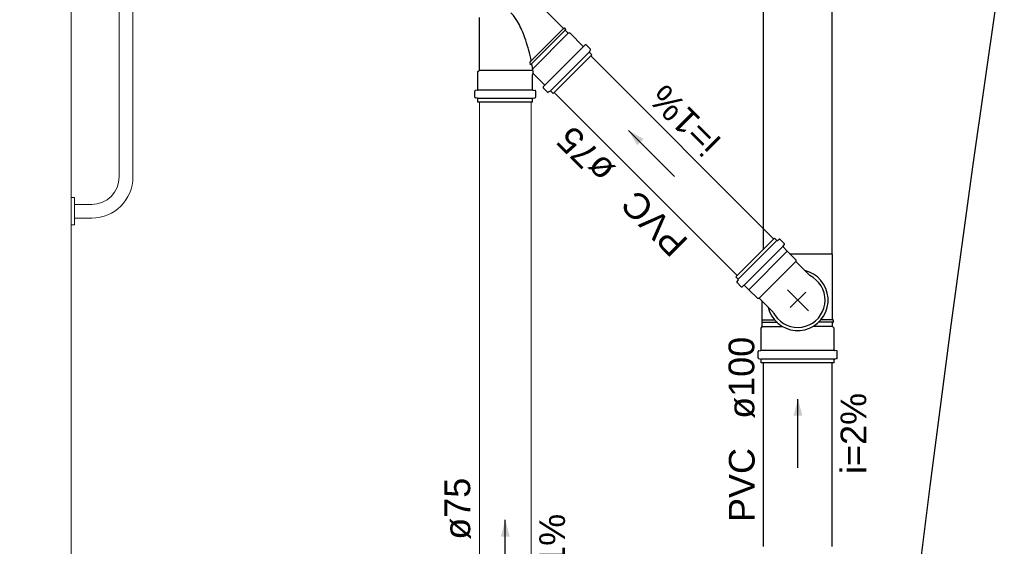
# Model space of a CAD drawing. Header units: millimetres. Extents: x -27714 to -5776, y 5810 to 9208.
# Tile 31 of 256: x -25618.33 to -25612.59, y 7028.67 to 7031.74. Entities that reach past the tile are written whole.
import ezdxf

# ---------------------------------------------------------------- set-up
doc = ezdxf.new("R2010")
doc.units = ezdxf.units.MM
for name, color, linetype, lineweight in [('CV-Condutos', 1, 'Continuous', 13), ('CV-Textos conduto', 7, 'Continuous', 25), ('TQ-Condutos', 3, 'Continuous', 30), ('TQ-Textos conduto', 7, 'Continuous', 25)]:
    doc.layers.add(name, color=color, linetype=linetype, lineweight=lineweight)
for name, color, linetype in [('CV-Sentido conduto', 9, 'Continuous'), ('Simbolos', 5, 'Continuous'), ('Simbolos_int', 2, 'Continuous'), ('TEXTO', 7, 'Continuous'), ('TEXTO @ 100', 7, 'Continuous'), ('TEXTO @ 200', 7, 'Continuous'), ('TEXTO @ 25', 7, 'Continuous'), ('TQ-Sentido conduto', 9, 'Continuous')]:
    doc.layers.add(name, color=color, linetype=linetype)
doc.styles.add('Arial', font='arial.ttf')

# ---------------------------------------------------------------- blocks, each defined once
blk = doc.blocks.new('SIMBOLO NOMENCLATURA')
at = {"linetype": 'Continuous'}
blk.add_circle((-30, 0), 30, dxfattribs=at)
blk = doc.blocks.new('*U147')
at = {"layer": 'TEXTO @ 100', "linetype": 'Continuous', "xscale": 20, "yscale": 20, "zscale": 20}
blk.add_blockref('SIMBOLO NOMENCLATURA', (-25314.2283, 7009.9176), dxfattribs=at)
at = {"layer": 'TEXTO @ 200', "linetype": 'Continuous', "xscale": 40, "yscale": 40, "zscale": 40}
blk.add_blockref('SIMBOLO NOMENCLATURA', (-25314.2283, 7009.9176), dxfattribs=at)
at = {"layer": 'TEXTO @ 25', "linetype": 'Continuous', "xscale": 5, "yscale": 5, "zscale": 5}
blk.add_blockref('SIMBOLO NOMENCLATURA', (-25314.2283, 7009.9176), dxfattribs=at)
blk = doc.blocks.new('*U151')
at = {"layer": 'TEXTO @ 100', "linetype": 'Continuous', "xscale": 20, "yscale": 20, "zscale": 20}
blk.add_blockref('SIMBOLO NOMENCLATURA', (-25312.5642, 7079.2502), dxfattribs=at)
at = {"layer": 'TEXTO @ 200', "linetype": 'Continuous', "xscale": 40, "yscale": 40, "zscale": 40}
blk.add_blockref('SIMBOLO NOMENCLATURA', (-25312.5642, 7079.2502), dxfattribs=at)
blk = doc.blocks.new('*U155')
at = {"layer": 'TEXTO @ 200', "linetype": 'Continuous', "xscale": 40, "yscale": 40, "zscale": 40}
blk.add_blockref('SIMBOLO NOMENCLATURA', (-23654.5269, 7584.9791), dxfattribs=at)
blk = doc.blocks.new('*U159')
at = {"layer": 'TEXTO @ 200', "linetype": 'Continuous', "xscale": 40, "yscale": 40, "zscale": 40}
blk.add_blockref('SIMBOLO NOMENCLATURA', (-23783.0676, 7189.4887), dxfattribs=at)

msp = doc.modelspace()

# ---------------------------------------------------------------- hatches: boundary and pattern name
at = {"layer": 'CV-Sentido conduto', "linetype": 'Continuous'}
for points in [[(-25614.7805, 7031.0946), (-25614.7305, 7031.008), (-25614.6939, 7031.0446)], [(-25615.4995, 7028.8259), (-25615.5254, 7028.7293), (-25615.4736, 7028.7293)]]:
    msp.add_hatch(color=256, dxfattribs=at).paths.add_polyline_path(points)
at = {"layer": 'TQ-Sentido conduto', "linetype": 'Continuous'}
msp.add_hatch(color=256, dxfattribs=at).paths.add_polyline_path([(-25613.7936, 7029.5299), (-25613.8195, 7029.4333), (-25613.7677, 7029.4333)])

# ---------------------------------------------------------------- linework, layer by layer
at = {"color": 7, "linetype": 'Continuous', "lineweight": 0}
for p, q in [((-25617.7497, 7030.8238), (-25617.7497, 7033.6038)), ((-25617.6697, 7033.6038), (-25617.6697, 7030.8238)), ((-25618.0297, 7030.7038), (-25618.0097, 7030.7038)), ((-25618.0297, 7030.5438), (-25618.0297, 7030.7038)), ((-25618.0097, 7030.7038), (-25618.0097, 7030.5438)), ((-25618.0097, 7030.6638), (-25617.9097, 7030.6638)), ((-25618.0097, 7030.5438), (-25618.0297, 7030.5438)), ((-25617.9097, 7030.5838), (-25618.0097, 7030.5838))]:
    msp.add_line(p, q, dxfattribs=at)
at = {"color": 83, "linetype": 'Continuous', "lineweight": 0}
msp.add_lwpolyline([(-25618.0297, 7034.3438), (-25618.0297, 7013.5438), (-25605.1297, 7013.5438), (-25605.1297, 7034.3438)], close=True, dxfattribs=at)
at = {"color": 7, "linetype": 'Continuous', "lineweight": 0}
msp.add_lwpolyline([(-25618.0297, 7013.5438), (-25618.0297, 7034.3438)], dxfattribs=at)
for radius in [0.24, 0.16]:
    msp.add_arc((-25617.9097, 7030.8238), radius, 270, 0, dxfattribs=at)
at = {"layer": 'CV-Condutos'}
for p, q in [((-25613.9364, 7030.4626), (-25615.0017, 7031.528)), ((-25614.1486, 7030.2505), (-25615.2139, 7031.3158)), ((-25615.6495, 7025.537), (-25615.6495, 7031.2596)), ((-25615.3495, 7025.537), (-25615.3495, 7031.2596))]:
    msp.add_line(p, q, dxfattribs=at)
at = {"layer": 'CV-Sentido conduto'}
for points in [[(-25614.5126, 7030.8267), (-25614.7805, 7031.0946)], [(-25615.4995, 7028.4259), (-25615.4995, 7028.8259)]]:
    msp.add_lwpolyline(points, dxfattribs=at)
at = {"layer": 'Simbolos'}
for p, q in [((-25615.1597, 7031.6873), (-25615.4606, 7031.9883)), ((-25615.6505, 7031.4458), (-25615.6505, 7031.7511)), ((-25615.1597, 7031.6873), (-25615.155, 7031.6912)), ((-25615.1468, 7031.6829), (-25615.155, 7031.6912)), ((-25615.1506, 7031.6783), (-25615.1468, 7031.6829)), ((-25615.1327, 7031.6603), (-25615.1506, 7031.6783)), ((-25615.1211, 7031.6603), (-25615.1327, 7031.6603)), ((-25615.0469, 7031.5861), (-25615.1211, 7031.6603)), ((-25615.0415, 7031.5859), (-25615.0333, 7031.5928)), ((-25615.0031, 7031.5678), (-25615.0279, 7031.5926)), ((-25614.9952, 7031.5345), (-25615.2204, 7031.3093)), ((-25615.0087, 7031.5522), (-25615.0025, 7031.563)), ((-25614.9952, 7031.5345), (-25615.0081, 7031.5473)), ((-25615.3519, 7031.4769), (-25615.3554, 7031.4916)), ((-25615.3519, 7031.4769), (-25615.3451, 7031.4838)), ((-25615.6587, 7031.4376), (-25615.6505, 7031.4458)), ((-25615.6587, 7031.3327), (-25615.6587, 7031.4376)), ((-25615.3403, 7031.3327), (-25615.3403, 7031.4196)), ((-25615.272, 7031.361), (-25615.3335, 7031.4225)), ((-25615.2718, 7031.3556), (-25615.2787, 7031.3474)), ((-25615.6767, 7031.2888), (-25615.6767, 7031.3238)), ((-25615.6617, 7031.2817), (-25615.6738, 7031.2849)), ((-25615.6624, 7031.3287), (-25615.6731, 7031.3278)), ((-25615.3374, 7031.2817), (-25615.3253, 7031.2849)), ((-25615.3367, 7031.3287), (-25615.326, 7031.3278)), ((-25615.3223, 7031.2888), (-25615.3223, 7031.3238)), ((-25615.2537, 7031.3172), (-25615.2785, 7031.342)), ((-25615.2381, 7031.3228), (-25615.2489, 7031.3166)), ((-25615.2204, 7031.3093), (-25615.2332, 7031.3222)), ((-25615.6587, 7031.2596), (-25615.6587, 7031.2778)), ((-25615.3403, 7031.2596), (-25615.6587, 7031.2596)), ((-25615.3403, 7031.2596), (-25615.3403, 7031.2778)), ((-25614.1565, 7030.2426), (-25613.9313, 7030.4677)), ((-25613.9313, 7030.4677), (-25613.9185, 7030.4548)), ((-25613.9136, 7030.4542), (-25613.9028, 7030.4604)), ((-25613.898, 7030.4598), (-25613.8733, 7030.4351)), ((-25613.8799, 7030.4214), (-25613.873, 7030.4297)), ((-25613.8797, 7030.416), (-25613.8557, 7030.3921)), ((-25613.8557, 7030.3921), (-25613.8557, 7030.3906)), ((-25613.8557, 7030.3906), (-25613.8055, 7030.3404)), ((-25613.5918, 7029.9911), (-25613.5918, 7030.3734)), ((-25613.8055, 7030.3404), (-25613.8055, 7030.3303)), ((-25613.8055, 7030.3303), (-25613.7239, 7030.2487)), ((-25614.1565, 7030.2426), (-25614.1436, 7030.2297)), ((-25614.143, 7030.2249), (-25614.1492, 7030.214)), ((-25614.1486, 7030.2092), (-25614.1239, 7030.1845)), ((-25614.1102, 7030.1912), (-25614.1184, 7030.1842)), ((-25614.1048, 7030.1909), (-25614.0808, 7030.1669)), ((-25614.0808, 7030.1669), (-25614.0794, 7030.1669)), ((-25614.0794, 7030.1669), (-25614.0292, 7030.1167)), ((-25614.0292, 7030.1167), (-25614.019, 7030.1167)), ((-25614.019, 7030.1167), (-25613.9375, 7030.0352)), ((-25614.0029, 7029.9476), (-25614.0029, 7030.1006)), ((-25613.5918, 7029.9911), (-25613.5858, 7029.9906)), ((-25613.5918, 7029.9783), (-25613.5858, 7029.9788)), ((-25613.5918, 7029.9535), (-25613.5918, 7029.9783)), ((-25613.5858, 7029.9788), (-25613.5858, 7029.9906)), ((-25614.008, 7029.9437), (-25614.0037, 7029.948)), ((-25614.008, 7029.8164), (-25614.008, 7029.9437)), ((-25613.582, 7029.9437), (-25613.5918, 7029.9535)), ((-25613.582, 7029.8164), (-25613.582, 7029.9437)), ((-25614.0256, 7029.7697), (-25614.0256, 7029.8075)), ((-25614.0219, 7029.8115), (-25614.0117, 7029.8124)), ((-25613.5681, 7029.8115), (-25613.5783, 7029.8124)), ((-25613.5644, 7029.7697), (-25613.5644, 7029.8075)), ((-25614.0227, 7029.7658), (-25614.011, 7029.7627)), ((-25614.008, 7029.741), (-25614.008, 7029.7588)), ((-25613.582, 7029.741), (-25614.008, 7029.741)), ((-25613.582, 7029.741), (-25613.582, 7029.7588)), ((-25613.5674, 7029.7658), (-25613.5791, 7029.7627))]:
    msp.add_line(p, q, dxfattribs=at)
for points in [[(-25615.0469, 7031.5861), (-25615.0464, 7031.5857), (-25615.0458, 7031.5854), (-25615.0452, 7031.5851), (-25615.0446, 7031.585), (-25615.0439, 7031.585), (-25615.0433, 7031.585), (-25615.0426, 7031.5852), (-25615.042, 7031.5855), (-25615.0415, 7031.5859)], [(-25615.0279, 7031.5926), (-25615.0284, 7031.593), (-25615.0289, 7031.5933), (-25615.0295, 7031.5936), (-25615.0302, 7031.5937), (-25615.0308, 7031.5937), (-25615.0315, 7031.5936), (-25615.0321, 7031.5935), (-25615.0327, 7031.5932), (-25615.0333, 7031.5928)], [(-25615.0087, 7031.5522), (-25615.009, 7031.5516), (-25615.0091, 7031.5511), (-25615.0092, 7031.5505), (-25615.0092, 7031.5499), (-25615.0092, 7031.5494), (-25615.009, 7031.5488), (-25615.0088, 7031.5483), (-25615.0085, 7031.5478), (-25615.0081, 7031.5473)], [(-25615.0025, 7031.563), (-25615.0022, 7031.5635), (-25615.002, 7031.5641), (-25615.0019, 7031.5646), (-25615.0019, 7031.5652), (-25615.002, 7031.5658), (-25615.0022, 7031.5663), (-25615.0024, 7031.5669), (-25615.0027, 7031.5674), (-25615.0031, 7031.5678)], [(-25615.3481, 7031.4989), (-25615.3481, 7031.4991), (-25615.3481, 7031.4992), (-25615.3481, 7031.4993), (-25615.3482, 7031.4994), (-25615.3482, 7031.4995), (-25615.3482, 7031.4996), (-25615.3482, 7031.4997), (-25615.3483, 7031.4998), (-25615.3483, 7031.5)], [(-25615.3357, 7031.4236), (-25615.3366, 7031.4303), (-25615.3375, 7031.437), (-25615.3384, 7031.4437), (-25615.3394, 7031.4504), (-25615.3405, 7031.4571), (-25615.3416, 7031.4638), (-25615.3427, 7031.4705), (-25615.3439, 7031.4771), (-25615.3451, 7031.4838)], [(-25615.3335, 7031.4225), (-25615.3339, 7031.4228), (-25615.3343, 7031.4231), (-25615.3348, 7031.4233), (-25615.3353, 7031.4235), (-25615.3358, 7031.4236), (-25615.3363, 7031.4236), (-25615.3368, 7031.4236), (-25615.3374, 7031.4235), (-25615.3379, 7031.4233), (-25615.3383, 7031.4231), (-25615.3388, 7031.4228), (-25615.3391, 7031.4225), (-25615.3395, 7031.4221), (-25615.3398, 7031.4216), (-25615.34, 7031.4212), (-25615.3402, 7031.4207), (-25615.3403, 7031.4201), (-25615.3403, 7031.4196)], [(-25615.2787, 7031.3474), (-25615.2791, 7031.3468), (-25615.2794, 7031.3462), (-25615.2795, 7031.3456), (-25615.2796, 7031.3449), (-25615.2796, 7031.3443), (-25615.2795, 7031.3436), (-25615.2792, 7031.343), (-25615.2789, 7031.3425), (-25615.2785, 7031.342)], [(-25615.2718, 7031.3556), (-25615.2714, 7031.3561), (-25615.2711, 7031.3567), (-25615.2709, 7031.3574), (-25615.2709, 7031.358), (-25615.2709, 7031.3587), (-25615.271, 7031.3593), (-25615.2713, 7031.3599), (-25615.2716, 7031.3605), (-25615.272, 7031.361)], [(-25615.6731, 7031.3278), (-25615.6737, 7031.3276), (-25615.6743, 7031.3274), (-25615.6749, 7031.3271), (-25615.6754, 7031.3267), (-25615.6759, 7031.3262), (-25615.6762, 7031.3257), (-25615.6765, 7031.3251), (-25615.6767, 7031.3244), (-25615.6767, 7031.3238)], [(-25615.6767, 7031.2888), (-25615.6767, 7031.2882), (-25615.6766, 7031.2876), (-25615.6764, 7031.2871), (-25615.6761, 7031.2866), (-25615.6757, 7031.2861), (-25615.6753, 7031.2857), (-25615.6748, 7031.2854), (-25615.6743, 7031.2851), (-25615.6738, 7031.2849)], [(-25615.6624, 7031.3287), (-25615.6617, 7031.3288), (-25615.6611, 7031.329), (-25615.6605, 7031.3293), (-25615.66, 7031.3297), (-25615.6596, 7031.3302), (-25615.6592, 7031.3308), (-25615.6589, 7031.3314), (-25615.6588, 7031.332), (-25615.6587, 7031.3327)], [(-25615.3403, 7031.3327), (-25615.3403, 7031.332), (-25615.3401, 7031.3314), (-25615.3398, 7031.3308), (-25615.3395, 7031.3302), (-25615.339, 7031.3297), (-25615.3385, 7031.3293), (-25615.3379, 7031.329), (-25615.3373, 7031.3288), (-25615.3367, 7031.3287)], [(-25615.3223, 7031.3238), (-25615.3224, 7031.3244), (-25615.3226, 7031.3251), (-25615.3228, 7031.3257), (-25615.3232, 7031.3262), (-25615.3236, 7031.3267), (-25615.3241, 7031.3271), (-25615.3247, 7031.3274), (-25615.3253, 7031.3276), (-25615.326, 7031.3278)], [(-25615.3253, 7031.2849), (-25615.3247, 7031.2851), (-25615.3242, 7031.2854), (-25615.3237, 7031.2857), (-25615.3233, 7031.2861), (-25615.323, 7031.2866), (-25615.3227, 7031.2871), (-25615.3225, 7031.2876), (-25615.3224, 7031.2882), (-25615.3223, 7031.2888)], [(-25615.2537, 7031.3172), (-25615.2533, 7031.3168), (-25615.2528, 7031.3165), (-25615.2522, 7031.3163), (-25615.2517, 7031.3161), (-25615.2511, 7031.316), (-25615.2505, 7031.3161), (-25615.25, 7031.3161), (-25615.2494, 7031.3163), (-25615.2489, 7031.3166)], [(-25615.2332, 7031.3222), (-25615.2337, 7031.3226), (-25615.2342, 7031.3229), (-25615.2347, 7031.3231), (-25615.2352, 7031.3233), (-25615.2358, 7031.3234), (-25615.2364, 7031.3233), (-25615.237, 7031.3233), (-25615.2375, 7031.3231), (-25615.2381, 7031.3228)], [(-25615.6587, 7031.2778), (-25615.6588, 7031.2784), (-25615.6589, 7031.279), (-25615.6591, 7031.2795), (-25615.6594, 7031.28), (-25615.6597, 7031.2805), (-25615.6602, 7031.2809), (-25615.6606, 7031.2812), (-25615.6611, 7031.2815), (-25615.6617, 7031.2817)], [(-25615.3374, 7031.2817), (-25615.3379, 7031.2815), (-25615.3384, 7031.2812), (-25615.3389, 7031.2809), (-25615.3393, 7031.2805), (-25615.3397, 7031.28), (-25615.3399, 7031.2795), (-25615.3402, 7031.279), (-25615.3403, 7031.2784), (-25615.3403, 7031.2778)], [(-25613.9185, 7030.4549), (-25613.918, 7030.4545), (-25613.9176, 7030.4542), (-25613.917, 7030.4539), (-25613.9165, 7030.4538), (-25613.9159, 7030.4537), (-25613.9153, 7030.4537), (-25613.9147, 7030.4538), (-25613.9142, 7030.454), (-25613.9137, 7030.4542)], [(-25613.898, 7030.4598), (-25613.8984, 7030.4602), (-25613.8989, 7030.4605), (-25613.8994, 7030.4608), (-25613.9, 7030.4609), (-25613.9006, 7030.461), (-25613.9012, 7030.461), (-25613.9017, 7030.4609), (-25613.9023, 7030.4607), (-25613.9028, 7030.4605)], [(-25613.873, 7030.4297), (-25613.8726, 7030.4302), (-25613.8723, 7030.4308), (-25613.8721, 7030.4314), (-25613.8721, 7030.4321), (-25613.8721, 7030.4327), (-25613.8722, 7030.4334), (-25613.8725, 7030.434), (-25613.8728, 7030.4346), (-25613.8732, 7030.4351)], [(-25613.8799, 7030.4215), (-25613.8803, 7030.4209), (-25613.8805, 7030.4203), (-25613.8807, 7030.4197), (-25613.8808, 7030.419), (-25613.8808, 7030.4184), (-25613.8806, 7030.4177), (-25613.8804, 7030.4171), (-25613.8801, 7030.4166), (-25613.8796, 7030.4161)], [(-25614.1492, 7030.2141), (-25614.1495, 7030.2136), (-25614.1497, 7030.213), (-25614.1498, 7030.2124), (-25614.1498, 7030.2118), (-25614.1497, 7030.2113), (-25614.1495, 7030.2107), (-25614.1493, 7030.2102), (-25614.149, 7030.2097), (-25614.1486, 7030.2093)], [(-25614.143, 7030.2249), (-25614.1427, 7030.2254), (-25614.1426, 7030.226), (-25614.1425, 7030.2265), (-25614.1425, 7030.2271), (-25614.1425, 7030.2277), (-25614.1427, 7030.2282), (-25614.1429, 7030.2288), (-25614.1432, 7030.2293), (-25614.1436, 7030.2297)], [(-25613.9374, 7030.0351), (-25613.9261, 7030.0159), (-25613.9122, 7029.9985), (-25613.896, 7029.9832), (-25613.8778, 7029.9703), (-25613.858, 7029.96), (-25613.8369, 7029.9527), (-25613.815, 7029.9483), (-25613.7928, 7029.9471), (-25613.7705, 7029.9489), (-25613.7488, 7029.9539), (-25613.728, 7029.9619), (-25613.7084, 7029.9726), (-25613.6906, 7029.9861), (-25613.6748, 7030.0018), (-25613.6614, 7030.0197), (-25613.6506, 7030.0392), (-25613.6427, 7030.06), (-25613.6377, 7030.0818), (-25613.6358, 7030.104), (-25613.6371, 7030.1263), (-25613.6414, 7030.1481), (-25613.6488, 7030.1692), (-25613.659, 7030.189), (-25613.6719, 7030.2072), (-25613.6873, 7030.2234), (-25613.7047, 7030.2373), (-25613.7239, 7030.2487)], [(-25614.1238, 7030.1845), (-25614.1233, 7030.1841), (-25614.1228, 7030.1837), (-25614.1222, 7030.1835), (-25614.1215, 7030.1834), (-25614.1209, 7030.1833), (-25614.1202, 7030.1834), (-25614.1196, 7030.1836), (-25614.119, 7030.1839), (-25614.1184, 7030.1843)], [(-25614.1048, 7030.1909), (-25614.1053, 7030.1913), (-25614.1059, 7030.1917), (-25614.1065, 7030.1919), (-25614.1071, 7030.192), (-25614.1078, 7030.1921), (-25614.1084, 7030.192), (-25614.1091, 7030.1918), (-25614.1096, 7030.1915), (-25614.1102, 7030.1911)], [(-25614.022, 7029.8115), (-25614.0226, 7029.8114), (-25614.0232, 7029.8111), (-25614.0238, 7029.8108), (-25614.0243, 7029.8104), (-25614.0248, 7029.8099), (-25614.0251, 7029.8094), (-25614.0254, 7029.8088), (-25614.0256, 7029.8081), (-25614.0256, 7029.8075)], [(-25614.0117, 7029.8124), (-25614.011, 7029.8125), (-25614.0104, 7029.8127), (-25614.0098, 7029.813), (-25614.0093, 7029.8134), (-25614.0089, 7029.8139), (-25614.0085, 7029.8145), (-25614.0082, 7029.8151), (-25614.0081, 7029.8157), (-25614.008, 7029.8164)], [(-25613.582, 7029.8164), (-25613.582, 7029.8157), (-25613.5818, 7029.8151), (-25613.5815, 7029.8145), (-25613.5812, 7029.8139), (-25613.5807, 7029.8134), (-25613.5802, 7029.813), (-25613.5796, 7029.8127), (-25613.579, 7029.8125), (-25613.5784, 7029.8124)], [(-25613.5644, 7029.8075), (-25613.5645, 7029.8081), (-25613.5646, 7029.8088), (-25613.5649, 7029.8094), (-25613.5653, 7029.8099), (-25613.5657, 7029.8104), (-25613.5662, 7029.8108), (-25613.5668, 7029.8111), (-25613.5674, 7029.8114), (-25613.5681, 7029.8115)], [(-25614.0256, 7029.7697), (-25614.0256, 7029.7691), (-25614.0254, 7029.7685), (-25614.0252, 7029.768), (-25614.025, 7029.7675), (-25614.0246, 7029.767), (-25614.0242, 7029.7666), (-25614.0237, 7029.7663), (-25614.0232, 7029.766), (-25614.0226, 7029.7658)], [(-25614.008, 7029.7588), (-25614.0081, 7029.7594), (-25614.0082, 7029.7599), (-25614.0084, 7029.7605), (-25614.0087, 7029.761), (-25614.009, 7029.7615), (-25614.0094, 7029.7619), (-25614.0099, 7029.7622), (-25614.0104, 7029.7625), (-25614.011, 7029.7627)], [(-25613.579, 7029.7627), (-25613.5796, 7029.7625), (-25613.5801, 7029.7622), (-25613.5806, 7029.7619), (-25613.581, 7029.7615), (-25613.5814, 7029.761), (-25613.5816, 7029.7605), (-25613.5818, 7029.7599), (-25613.582, 7029.7594), (-25613.582, 7029.7588)], [(-25613.5674, 7029.7658), (-25613.5668, 7029.766), (-25613.5663, 7029.7663), (-25613.5658, 7029.7666), (-25613.5654, 7029.767), (-25613.5651, 7029.7675), (-25613.5648, 7029.768), (-25613.5646, 7029.7685), (-25613.5645, 7029.7691), (-25613.5644, 7029.7697)]]:
    msp.add_lwpolyline(points, dxfattribs=at)
at = {"layer": 'Simbolos_int'}
for p, q in [((-25615.3481, 7031.4989), (-25615.1597, 7031.6873)), ((-25615.3451, 7031.4838), (-25615.1506, 7031.6783)), ((-25615.3399, 7031.4531), (-25615.1327, 7031.6603)), ((-25615.0443, 7031.5835), (-25615.2694, 7031.3584)), ((-25615.0103, 7031.5495), (-25615.2354, 7031.3244)), ((-25615.3554, 7031.4916), (-25615.3481, 7031.4989)), ((-25615.6505, 7031.4458), (-25615.3388, 7031.4458)), ((-25615.3403, 7031.329), (-25615.6587, 7031.329)), ((-25615.3403, 7031.2809), (-25615.6587, 7031.2809)), ((-25614.1414, 7030.2275), (-25613.9163, 7030.4527)), ((-25614.1074, 7030.1935), (-25613.8823, 7030.4186)), ((-25613.8557, 7030.3921), (-25614.0808, 7030.1669)), ((-25613.5918, 7030.3734), (-25613.8379, 7030.3734)), ((-25613.8055, 7030.3303), (-25614.019, 7030.1167)), ((-25613.795, 7030.1062), (-25613.8547, 7030.1659)), ((-25613.8387, 7030.0626), (-25613.7485, 7030.1528)), ((-25613.8282, 7030.1394), (-25613.7328, 7030.0441)), ((-25613.9982, 7029.9911), (-25613.9297, 7029.9911)), ((-25613.9982, 7029.9783), (-25613.9176, 7029.9783)), ((-25613.5918, 7029.9783), (-25613.6724, 7029.9783)), ((-25613.5918, 7029.9911), (-25613.6603, 7029.9911)), ((-25613.9982, 7029.9535), (-25613.8849, 7029.9535)), ((-25613.5918, 7029.9535), (-25613.7052, 7029.9535)), ((-25613.582, 7029.8127), (-25614.008, 7029.8127)), ((-25613.582, 7029.7619), (-25614.008, 7029.7619))]:
    msp.add_line(p, q, dxfattribs=at)
for points in [[(-25615.4286, 7031.7289), (-25615.4322, 7031.7349), (-25615.4359, 7031.7409), (-25615.4398, 7031.7467), (-25615.4438, 7031.7524), (-25615.448, 7031.7581), (-25615.4523, 7031.7636), (-25615.4568, 7031.769), (-25615.4614, 7031.7743), (-25615.4662, 7031.7794)], [(-25615.3854, 7031.6345), (-25615.3893, 7031.6454), (-25615.3935, 7031.6561), (-25615.3979, 7031.6668), (-25615.4025, 7031.6774), (-25615.4073, 7031.6879), (-25615.4123, 7031.6983), (-25615.4175, 7031.7086), (-25615.423, 7031.7188), (-25615.4286, 7031.7289)], [(-25615.3483, 7031.5), (-25615.3515, 7031.5151), (-25615.3549, 7031.5303), (-25615.3586, 7031.5454), (-25615.3625, 7031.5604), (-25615.3666, 7031.5753), (-25615.371, 7031.5902), (-25615.3756, 7031.6051), (-25615.3804, 7031.6198), (-25615.3854, 7031.6345)], [(-25613.9674, 7030.065), (-25613.9588, 7030.0386), (-25613.9462, 7030.0138), (-25613.9298, 7029.9913), (-25613.9102, 7029.9716), (-25613.8877, 7029.9552), (-25613.8629, 7029.9426), (-25613.8365, 7029.934), (-25613.809, 7029.9296), (-25613.7812, 7029.9296), (-25613.7537, 7029.9339), (-25613.7272, 7029.9425), (-25613.7024, 7029.9551), (-25613.6799, 7029.9715), (-25613.6603, 7029.9912), (-25613.6439, 7030.0137), (-25613.6313, 7030.0385), (-25613.6227, 7030.0649), (-25613.6184, 7030.0924), (-25613.6184, 7030.1202), (-25613.6227, 7030.1477), (-25613.6313, 7030.1741), (-25613.644, 7030.1989), (-25613.6603, 7030.2214), (-25613.68, 7030.2411), (-25613.7025, 7030.2574), (-25613.7273, 7030.27), (-25613.7538, 7030.2786)]]:
    msp.add_lwpolyline(points, dxfattribs=at)
at = {"layer": 'TQ-Condutos'}
for p, q in [((-25613.9936, 7030.4055), (-25613.9936, 7034.6562)), ((-25613.5936, 7030.3734), (-25613.5936, 7034.6562)), ((-25613.9936, 7028.6722), (-25613.9936, 7029.741)), ((-25613.5936, 7028.6722), (-25613.5936, 7029.741))]:
    msp.add_line(p, q, dxfattribs=at)
at = {"layer": 'TQ-Sentido conduto'}
msp.add_lwpolyline([(-25613.7936, 7029.13), (-25613.7936, 7029.5299)], dxfattribs=at)

# ---------------------------------------------------------------- block references
at = {"layer": 'TEXTO'}
for name in ['*U155', '*U159', '*U151', '*U147']:
    msp.add_blockref(name, (0, 0), dxfattribs=at)

# ---------------------------------------------------------------- texts
at = {"layer": 'CV-Textos conduto', "char_height": 0.15, "line_spacing_factor": 0.6, "style": 'Arial'}
for s, insert, width, attachment_point, rotation in [('i=1%', (-25614.3994, 7031.2078), 0.943445, 8, 135.00011), ('ø75', (-25614.8484, 7030.879), 0.722104, 7, 135.00011), ('PVC', (-25614.7282, 7030.7588), 0.862043, 9, 135.00011), ('ø75', (-25615.7, 7028.7109), 0.722104, 7, 90), ('i=1%', (-25615.15, 7028.6259), 0.943445, 8, 90)]:
    msp.add_mtext(s, dxfattribs=dict(at, insert=insert, width=width, attachment_point=attachment_point, rotation=rotation))
at = {"layer": 'TQ-Textos conduto', "char_height": 0.15, "rotation": 90, "line_spacing_factor": 0.6, "style": 'Arial'}
for s, insert, width, attachment_point in [('ø100', (-25614.0441, 7029.415), 0.955107, 7), ('i=2%', (-25613.3941, 7029.33), 0.943445, 8), ('PVC', (-25614.0441, 7029.245), 0.862043, 9)]:
    msp.add_mtext(s, dxfattribs=dict(at, insert=insert, width=width, attachment_point=attachment_point))

doc.saveas('drawing.dxf')
